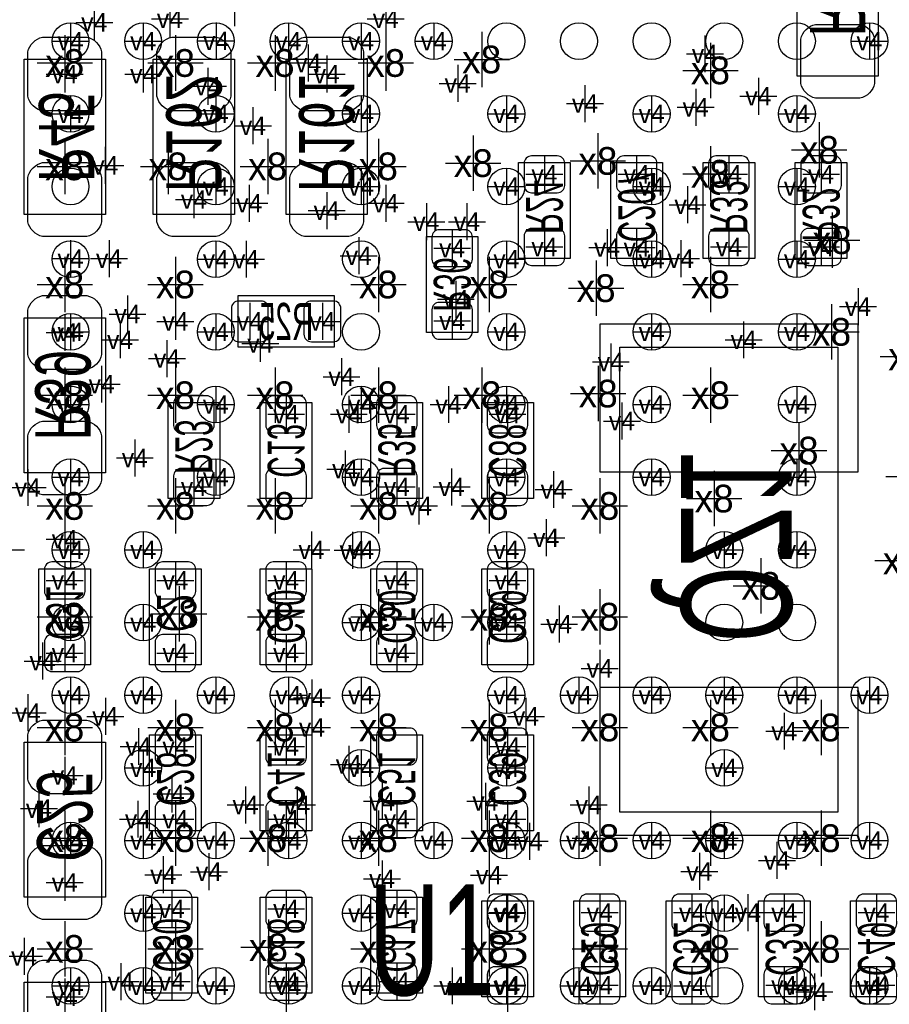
# Model space of a CAD drawing. Extents: x -84 to 336, y -47 to 250.
# Tile 17 of 40: x -19.5 to -13.52, y 17.11 to 23.88. Entities that reach past the tile are written whole.
import ezdxf
from ezdxf.enums import TextEntityAlignment as Align

# ---------------------------------------------------------------- set-up
doc = ezdxf.new("R2010")
doc.units = 0
for name, color, linetype in [('MA_NCLEGEND-1-2', 7, 'CONTINUOUS'), ('MA_NCLEGEND-14-15', 7, 'CONTINUOUS'), ('MA_NCLEGEND-15-16', 7, 'CONTINUOUS'), ('MA_NCLEGEND-2-3', 7, 'CONTINUOUS'), ('MA_NCLEGEND-3-14', 7, 'CONTINUOUS'), ('PG_ASSEMBLY_BOTTOM', 7, 'CONTINUOUS'), ('PIN_BOTTOM', 7, 'CONTINUOUS'), ('PIN_TOP', 7, 'CONTINUOUS'), ('RD_ASSEMBLY_BOTTOM', 7, 'CONTINUOUS'), ('RD_ASSEMBLY_TOP', 7, 'CONTINUOUS')]:
    doc.layers.add(name, color=color, linetype=linetype)

# ---------------------------------------------------------------- blocks, each defined once
blk = doc.blocks.new('FIGURE_CROSS')
for points in [[(0, 0.5), (0, -0.5)], [(-0.5, 0), (0.5, 0)]]:
    blk.add_lwpolyline(points)

msp = doc.modelspace()

# ---------------------------------------------------------------- linework, layer by layer
at = {"layer": 'PG_ASSEMBLY_BOTTOM'}
for points in [[(-14.15034, 23.494492), (-14.15034, 24.561292), (-13.59154, 24.561292), (-13.59154, 23.494492)], [(-19.47164, 22.542754), (-19.47164, 23.609554), (-18.91284, 23.609554), (-18.91284, 22.542754)], [(-18.58264, 22.542754), (-18.58264, 23.609554), (-18.02384, 23.609554), (-18.02384, 22.542754)], [(-17.66824, 22.542754), (-17.66824, 23.609554), (-17.10944, 23.609554), (-17.10944, 22.542754)], [(-18.91284, 21.831554), (-18.91284, 20.764754), (-19.47164, 20.764754), (-19.47164, 21.831554)], [(-18.91284, 18.910554), (-18.91284, 17.843754), (-19.47164, 17.843754), (-19.47164, 18.910554)], [(-19.47164, 16.192754), (-19.47164, 17.259554), (-18.91284, 17.259554), (-18.91284, 16.192754)]]:
    msp.add_lwpolyline(points, close=True, dxfattribs=at)
for points in [[(-16.06804, 22.237954), (-16.06804, 22.898354), (-15.71244, 22.898354), (-15.71244, 22.237954), (-16.06804, 22.237954)], [(-15.43304, 22.237954), (-15.43304, 22.898354), (-15.07744, 22.898354), (-15.07744, 22.237954), (-15.43304, 22.237954)], [(-14.79804, 22.237954), (-14.79804, 22.898354), (-14.44244, 22.898354), (-14.44244, 22.237954), (-14.79804, 22.237954)], [(-14.16304, 22.237954), (-14.16304, 22.898354), (-13.80744, 22.898354), (-13.80744, 22.237954), (-14.16304, 22.237954)], [(-16.70304, 21.729954), (-16.70304, 22.390354), (-16.34744, 22.390354), (-16.34744, 21.729954), (-16.70304, 21.729954)], [(-17.33804, 21.628354), (-17.99844, 21.628354), (-17.99844, 21.983954), (-17.33804, 21.983954), (-17.33804, 21.628354)], [(-15.370302, 18.428208), (-15.370302, 21.6281), (-13.870178, 21.6281), (-13.870178, 18.428208), (-15.370302, 18.428208)], [(-18.12544, 21.247354), (-18.12544, 20.586954), (-18.48104, 20.586954), (-18.48104, 21.247354), (-18.12544, 21.247354)], [(-17.84604, 20.586954), (-17.84604, 21.247354), (-17.49044, 21.247354), (-17.49044, 20.586954), (-17.84604, 20.586954)], [(-17.08404, 20.586954), (-17.08404, 21.247354), (-16.72844, 21.247354), (-16.72844, 20.586954), (-17.08404, 20.586954)], [(-16.32204, 20.586954), (-16.32204, 21.247354), (-15.96644, 21.247354), (-15.96644, 20.586954), (-16.32204, 20.586954)], [(-19.37004, 19.443954), (-19.37004, 20.104354), (-19.01444, 20.104354), (-19.01444, 19.443954), (-19.37004, 19.443954)], [(-18.60804, 19.443954), (-18.60804, 20.104354), (-18.25244, 20.104354), (-18.25244, 19.443954), (-18.60804, 19.443954)], [(-17.84604, 19.443954), (-17.84604, 20.104354), (-17.49044, 20.104354), (-17.49044, 19.443954), (-17.84604, 19.443954)], [(-17.08404, 19.443954), (-17.08404, 20.104354), (-16.72844, 20.104354), (-16.72844, 19.443954), (-17.08404, 19.443954)], [(-16.32204, 19.443954), (-16.32204, 20.104354), (-15.96644, 20.104354), (-15.96644, 19.443954), (-16.32204, 19.443954)], [(-18.25244, 18.961354), (-18.25244, 18.300954), (-18.60804, 18.300954), (-18.60804, 18.961354), (-18.25244, 18.961354)], [(-17.49044, 18.961354), (-17.49044, 18.300954), (-17.84604, 18.300954), (-17.84604, 18.961354), (-17.49044, 18.961354)], [(-16.72844, 18.961354), (-16.72844, 18.300954), (-17.08404, 18.300954), (-17.08404, 18.961354), (-16.72844, 18.961354)], [(-16.32204, 18.300954), (-16.32204, 18.961354), (-15.96644, 18.961354), (-15.96644, 18.300954), (-16.32204, 18.300954)], [(-18.63344, 17.183354), (-18.63344, 17.843754), (-18.27784, 17.843754), (-18.27784, 17.183354), (-18.63344, 17.183354)], [(-17.84604, 17.183354), (-17.84604, 17.843754), (-17.49044, 17.843754), (-17.49044, 17.183354), (-17.84604, 17.183354)], [(-17.08404, 17.183354), (-17.08404, 17.843754), (-16.72844, 17.843754), (-16.72844, 17.183354), (-17.08404, 17.183354)], [(-16.32204, 17.157954), (-16.32204, 17.818354), (-15.96644, 17.818354), (-15.96644, 17.157954), (-16.32204, 17.157954)], [(-15.68704, 17.157954), (-15.68704, 17.818354), (-15.33144, 17.818354), (-15.33144, 17.157954), (-15.68704, 17.157954)], [(-14.69644, 17.818354), (-14.69644, 17.157954), (-15.05204, 17.157954), (-15.05204, 17.818354), (-14.69644, 17.818354)], [(-14.41704, 17.157954), (-14.41704, 17.818354), (-14.06144, 17.818354), (-14.06144, 17.157954), (-14.41704, 17.157954)], [(-13.78204, 17.157954), (-13.78204, 17.818354), (-13.42644, 17.818354), (-13.42644, 17.157954), (-13.78204, 17.157954)]]:
    msp.add_lwpolyline(points, dxfattribs=at)
at = {"layer": 'PIN_BOTTOM'}
for points in [[(-14.12494, 23.443692), (-14.12494, 23.748492, -0.294587), (-14.02334, 23.850092), (-13.71854, 23.850092, -0.294587), (-13.61694, 23.748492), (-13.61694, 23.443692, -0.294587), (-13.71854, 23.342092), (-14.02334, 23.342092, -0.294587)], [(-19.44624, 23.355554), (-19.44624, 23.660354, -0.294587), (-19.34464, 23.761954), (-19.03984, 23.761954, -0.294587), (-18.93824, 23.660354), (-18.93824, 23.355554, -0.294587), (-19.03984, 23.253954), (-19.34464, 23.253954, -0.294587)], [(-18.55724, 23.355554), (-18.55724, 23.660354, -0.294587), (-18.45564, 23.761954), (-18.15084, 23.761954, -0.294587), (-18.04924, 23.660354), (-18.04924, 23.355554, -0.294587), (-18.15084, 23.253954), (-18.45564, 23.253954, -0.294587)], [(-17.64284, 23.355554), (-17.64284, 23.660354, -0.294587), (-17.54124, 23.761954), (-17.23644, 23.761954, -0.294587), (-17.13484, 23.660354), (-17.13484, 23.355554, -0.294587), (-17.23644, 23.253954), (-17.54124, 23.253954, -0.294587)], [(-15.80134, 22.69109, 0.414214), (-15.75054, 22.74189), (-15.75054, 22.89429, 0.414214), (-15.80134, 22.94509), (-15.97914, 22.94509, 0.414214), (-16.02994, 22.89429), (-16.02994, 22.74189, 0.414214), (-15.97914, 22.69109)], [(-15.16634, 22.69109, 0.414214), (-15.11554, 22.74189), (-15.11554, 22.89429, 0.414214), (-15.16634, 22.94509), (-15.34414, 22.94509, 0.414214), (-15.39494, 22.89429), (-15.39494, 22.74189, 0.414214), (-15.34414, 22.69109)], [(-14.53134, 22.69109, 0.414214), (-14.48054, 22.74189), (-14.48054, 22.89429, 0.414214), (-14.53134, 22.94509), (-14.70914, 22.94509, 0.414214), (-14.75994, 22.89429), (-14.75994, 22.74189, 0.414214), (-14.70914, 22.69109)], [(-13.89634, 22.69109, 0.414214), (-13.84554, 22.74189), (-13.84554, 22.89429, 0.414214), (-13.89634, 22.94509), (-14.07414, 22.94509, 0.414214), (-14.12494, 22.89429), (-14.12494, 22.74189, 0.414214), (-14.07414, 22.69109)], [(-19.44624, 22.491954), (-19.44624, 22.796754, -0.294587), (-19.34464, 22.898354), (-19.03984, 22.898354, -0.294587), (-18.93824, 22.796754), (-18.93824, 22.491954, -0.294587), (-19.03984, 22.390354), (-19.34464, 22.390354, -0.294587)], [(-18.55724, 22.491954), (-18.55724, 22.796754, -0.294587), (-18.45564, 22.898354), (-18.15084, 22.898354, -0.294587), (-18.04924, 22.796754), (-18.04924, 22.491954, -0.294587), (-18.15084, 22.390354), (-18.45564, 22.390354, -0.294587)], [(-17.64284, 22.491954), (-17.64284, 22.796754, -0.294587), (-17.54124, 22.898354), (-17.23644, 22.898354, -0.294587), (-17.13484, 22.796754), (-17.13484, 22.491954, -0.294587), (-17.23644, 22.390354), (-17.54124, 22.390354, -0.294587)], [(-16.43634, 22.18309, 0.414214), (-16.38554, 22.23389), (-16.38554, 22.38629, 0.414214), (-16.43634, 22.43709), (-16.61414, 22.43709, 0.414214), (-16.66494, 22.38629), (-16.66494, 22.23389, 0.414214), (-16.61414, 22.18309)], [(-15.80134, 22.191218, 0.414214), (-15.75054, 22.242018), (-15.75054, 22.394418, 0.414214), (-15.80134, 22.445218), (-15.97914, 22.445218, 0.414214), (-16.02994, 22.394418), (-16.02994, 22.242018, 0.414214), (-15.97914, 22.191218)], [(-15.16634, 22.191218, 0.414214), (-15.11554, 22.242018), (-15.11554, 22.394418, 0.414214), (-15.16634, 22.445218), (-15.34414, 22.445218, 0.414214), (-15.39494, 22.394418), (-15.39494, 22.242018, 0.414214), (-15.34414, 22.191218)], [(-14.53134, 22.191218, 0.414214), (-14.48054, 22.242018), (-14.48054, 22.394418, 0.414214), (-14.53134, 22.445218), (-14.70914, 22.445218, 0.414214), (-14.75994, 22.394418), (-14.75994, 22.242018, 0.414214), (-14.70914, 22.191218)], [(-13.89634, 22.191218, 0.414214), (-13.84554, 22.242018), (-13.84554, 22.394418, 0.414214), (-13.89634, 22.445218), (-14.07414, 22.445218, 0.414214), (-14.12494, 22.394418), (-14.12494, 22.242018, 0.414214), (-14.07414, 22.191218)], [(-18.93824, 21.882354), (-18.93824, 21.577554, -0.294587), (-19.03984, 21.475954), (-19.34464, 21.475954, -0.294587), (-19.44624, 21.577554), (-19.44624, 21.882354, -0.294587), (-19.34464, 21.983954), (-19.03984, 21.983954, -0.294587)], [(-17.791176, 21.895054, 0.414214), (-17.841976, 21.945854), (-17.994376, 21.945854, 0.414214), (-18.045176, 21.895054), (-18.045176, 21.717254, 0.414214), (-17.994376, 21.666454), (-17.841976, 21.666454, 0.414214), (-17.791176, 21.717254)], [(-17.291304, 21.895054, 0.414214), (-17.342104, 21.945854), (-17.494504, 21.945854, 0.414214), (-17.545304, 21.895054), (-17.545304, 21.717254, 0.414214), (-17.494504, 21.666454), (-17.342104, 21.666454, 0.414214), (-17.291304, 21.717254)], [(-16.43634, 21.683218, 0.414214), (-16.38554, 21.734018), (-16.38554, 21.886418, 0.414214), (-16.43634, 21.937218), (-16.61414, 21.937218, 0.414214), (-16.66494, 21.886418), (-16.66494, 21.734018, 0.414214), (-16.61414, 21.683218)], [(-18.39214, 21.29409, 0.414214), (-18.44294, 21.24329), (-18.44294, 21.09089, 0.414214), (-18.39214, 21.04009), (-18.21434, 21.04009, 0.414214), (-18.16354, 21.09089), (-18.16354, 21.24329, 0.414214), (-18.21434, 21.29409)], [(-17.57934, 21.04009, 0.414214), (-17.52854, 21.09089), (-17.52854, 21.24329, 0.414214), (-17.57934, 21.29409), (-17.75714, 21.29409, 0.414214), (-17.80794, 21.24329), (-17.80794, 21.09089, 0.414214), (-17.75714, 21.04009)], [(-16.81734, 21.04009, 0.414214), (-16.76654, 21.09089), (-16.76654, 21.24329, 0.414214), (-16.81734, 21.29409), (-16.99514, 21.29409, 0.414214), (-17.04594, 21.24329), (-17.04594, 21.09089, 0.414214), (-16.99514, 21.04009)], [(-16.05534, 21.04009, 0.414214), (-16.00454, 21.09089), (-16.00454, 21.24329, 0.414214), (-16.05534, 21.29409), (-16.23314, 21.29409, 0.414214), (-16.28394, 21.24329), (-16.28394, 21.09089, 0.414214), (-16.23314, 21.04009)], [(-18.93824, 21.018754), (-18.93824, 20.713954, -0.294587), (-19.03984, 20.612354), (-19.34464, 20.612354, -0.294587), (-19.44624, 20.713954), (-19.44624, 21.018754, -0.294587), (-19.34464, 21.120354), (-19.03984, 21.120354, -0.294587)], [(-18.39214, 20.794218, 0.414214), (-18.44294, 20.743418), (-18.44294, 20.591018, 0.414214), (-18.39214, 20.540218), (-18.21434, 20.540218, 0.414214), (-18.16354, 20.591018), (-18.16354, 20.743418, 0.414214), (-18.21434, 20.794218)], [(-17.57934, 20.540218, 0.414214), (-17.52854, 20.591018), (-17.52854, 20.743418, 0.414214), (-17.57934, 20.794218), (-17.75714, 20.794218, 0.414214), (-17.80794, 20.743418), (-17.80794, 20.591018, 0.414214), (-17.75714, 20.540218)], [(-16.81734, 20.540218, 0.414214), (-16.76654, 20.591018), (-16.76654, 20.743418, 0.414214), (-16.81734, 20.794218), (-16.99514, 20.794218, 0.414214), (-17.04594, 20.743418), (-17.04594, 20.591018, 0.414214), (-16.99514, 20.540218)], [(-16.05534, 20.540218, 0.414214), (-16.00454, 20.591018), (-16.00454, 20.743418, 0.414214), (-16.05534, 20.794218), (-16.23314, 20.794218, 0.414214), (-16.28394, 20.743418), (-16.28394, 20.591018, 0.414214), (-16.23314, 20.540218)], [(-19.10334, 19.89709, 0.414214), (-19.05254, 19.94789), (-19.05254, 20.10029, 0.414214), (-19.10334, 20.15109), (-19.28114, 20.15109, 0.414214), (-19.33194, 20.10029), (-19.33194, 19.94789, 0.414214), (-19.28114, 19.89709)], [(-18.34134, 19.89709, 0.414214), (-18.29054, 19.94789), (-18.29054, 20.10029, 0.414214), (-18.34134, 20.15109), (-18.51914, 20.15109, 0.414214), (-18.56994, 20.10029), (-18.56994, 19.94789, 0.414214), (-18.51914, 19.89709)], [(-17.57934, 19.89709, 0.414214), (-17.52854, 19.94789), (-17.52854, 20.10029, 0.414214), (-17.57934, 20.15109), (-17.75714, 20.15109, 0.414214), (-17.80794, 20.10029), (-17.80794, 19.94789, 0.414214), (-17.75714, 19.89709)], [(-16.81734, 19.89709, 0.414214), (-16.76654, 19.94789), (-16.76654, 20.10029, 0.414214), (-16.81734, 20.15109), (-16.99514, 20.15109, 0.414214), (-17.04594, 20.10029), (-17.04594, 19.94789, 0.414214), (-16.99514, 19.89709)], [(-16.05534, 19.89709, 0.414214), (-16.00454, 19.94789), (-16.00454, 20.10029, 0.414214), (-16.05534, 20.15109), (-16.23314, 20.15109, 0.414214), (-16.28394, 20.10029), (-16.28394, 19.94789, 0.414214), (-16.23314, 19.89709)], [(-19.10334, 19.397218, 0.414214), (-19.05254, 19.448018), (-19.05254, 19.600418, 0.414214), (-19.10334, 19.651218), (-19.28114, 19.651218, 0.414214), (-19.33194, 19.600418), (-19.33194, 19.448018, 0.414214), (-19.28114, 19.397218)], [(-18.34134, 19.397218, 0.414214), (-18.29054, 19.448018), (-18.29054, 19.600418, 0.414214), (-18.34134, 19.651218), (-18.51914, 19.651218, 0.414214), (-18.56994, 19.600418), (-18.56994, 19.448018, 0.414214), (-18.51914, 19.397218)], [(-17.57934, 19.397218, 0.414214), (-17.52854, 19.448018), (-17.52854, 19.600418, 0.414214), (-17.57934, 19.651218), (-17.75714, 19.651218, 0.414214), (-17.80794, 19.600418), (-17.80794, 19.448018, 0.414214), (-17.75714, 19.397218)], [(-16.81734, 19.397218, 0.414214), (-16.76654, 19.448018), (-16.76654, 19.600418, 0.414214), (-16.81734, 19.651218), (-16.99514, 19.651218, 0.414214), (-17.04594, 19.600418), (-17.04594, 19.448018, 0.414214), (-16.99514, 19.397218)], [(-16.05534, 19.397218, 0.414214), (-16.00454, 19.448018), (-16.00454, 19.600418, 0.414214), (-16.05534, 19.651218), (-16.23314, 19.651218, 0.414214), (-16.28394, 19.600418), (-16.28394, 19.448018, 0.414214), (-16.23314, 19.397218)], [(-18.93824, 18.961354), (-18.93824, 18.656554, -0.294587), (-19.03984, 18.554954), (-19.34464, 18.554954, -0.294587), (-19.44624, 18.656554), (-19.44624, 18.961354, -0.294587), (-19.34464, 19.062954), (-19.03984, 19.062954, -0.294587)], [(-18.51914, 19.00809, 0.414214), (-18.56994, 18.95729), (-18.56994, 18.80489, 0.414214), (-18.51914, 18.75409), (-18.34134, 18.75409, 0.414214), (-18.29054, 18.80489), (-18.29054, 18.95729, 0.414214), (-18.34134, 19.00809)], [(-17.75714, 19.00809, 0.414214), (-17.80794, 18.95729), (-17.80794, 18.80489, 0.414214), (-17.75714, 18.75409), (-17.57934, 18.75409, 0.414214), (-17.52854, 18.80489), (-17.52854, 18.95729, 0.414214), (-17.57934, 19.00809)], [(-16.99514, 19.00809, 0.414214), (-17.04594, 18.95729), (-17.04594, 18.80489, 0.414214), (-16.99514, 18.75409), (-16.81734, 18.75409, 0.414214), (-16.76654, 18.80489), (-16.76654, 18.95729, 0.414214), (-16.81734, 19.00809)], [(-16.05534, 18.75409, 0.414214), (-16.00454, 18.80489), (-16.00454, 18.95729, 0.414214), (-16.05534, 19.00809), (-16.23314, 19.00809, 0.414214), (-16.28394, 18.95729), (-16.28394, 18.80489, 0.414214), (-16.23314, 18.75409)], [(-18.51914, 18.508218, 0.414214), (-18.56994, 18.457418), (-18.56994, 18.305018, 0.414214), (-18.51914, 18.254218), (-18.34134, 18.254218, 0.414214), (-18.29054, 18.305018), (-18.29054, 18.457418, 0.414214), (-18.34134, 18.508218)], [(-17.75714, 18.508218, 0.414214), (-17.80794, 18.457418), (-17.80794, 18.305018, 0.414214), (-17.75714, 18.254218), (-17.57934, 18.254218, 0.414214), (-17.52854, 18.305018), (-17.52854, 18.457418, 0.414214), (-17.57934, 18.508218)], [(-16.99514, 18.508218, 0.414214), (-17.04594, 18.457418), (-17.04594, 18.305018, 0.414214), (-16.99514, 18.254218), (-16.81734, 18.254218, 0.414214), (-16.76654, 18.305018), (-16.76654, 18.457418, 0.414214), (-16.81734, 18.508218)], [(-16.05534, 18.254218, 0.414214), (-16.00454, 18.305018), (-16.00454, 18.457418, 0.414214), (-16.05534, 18.508218), (-16.23314, 18.508218, 0.414214), (-16.28394, 18.457418), (-16.28394, 18.305018, 0.414214), (-16.23314, 18.254218)], [(-18.93824, 18.097754), (-18.93824, 17.792954, -0.294587), (-19.03984, 17.691354), (-19.34464, 17.691354, -0.294587), (-19.44624, 17.792954), (-19.44624, 18.097754, -0.294587), (-19.34464, 18.199354), (-19.03984, 18.199354, -0.294587)], [(-18.36674, 17.63649, 0.414214), (-18.31594, 17.68729), (-18.31594, 17.83969, 0.414214), (-18.36674, 17.89049), (-18.54454, 17.89049, 0.414214), (-18.59534, 17.83969), (-18.59534, 17.68729, 0.414214), (-18.54454, 17.63649)], [(-17.57934, 17.63649, 0.414214), (-17.52854, 17.68729), (-17.52854, 17.83969, 0.414214), (-17.57934, 17.89049), (-17.75714, 17.89049, 0.414214), (-17.80794, 17.83969), (-17.80794, 17.68729, 0.414214), (-17.75714, 17.63649)], [(-16.81734, 17.63649, 0.414214), (-16.76654, 17.68729), (-16.76654, 17.83969, 0.414214), (-16.81734, 17.89049), (-16.99514, 17.89049, 0.414214), (-17.04594, 17.83969), (-17.04594, 17.68729, 0.414214), (-16.99514, 17.63649)], [(-16.05534, 17.61109, 0.414214), (-16.00454, 17.66189), (-16.00454, 17.81429, 0.414214), (-16.05534, 17.86509), (-16.23314, 17.86509, 0.414214), (-16.28394, 17.81429), (-16.28394, 17.66189, 0.414214), (-16.23314, 17.61109)], [(-15.42034, 17.61109, 0.414214), (-15.36954, 17.66189), (-15.36954, 17.81429, 0.414214), (-15.42034, 17.86509), (-15.59814, 17.86509, 0.414214), (-15.64894, 17.81429), (-15.64894, 17.66189, 0.414214), (-15.59814, 17.61109)], [(-14.96314, 17.86509, 0.414214), (-15.01394, 17.81429), (-15.01394, 17.66189, 0.414214), (-14.96314, 17.61109), (-14.78534, 17.61109, 0.414214), (-14.73454, 17.66189), (-14.73454, 17.81429, 0.414214), (-14.78534, 17.86509)], [(-14.15034, 17.61109, 0.414214), (-14.09954, 17.66189), (-14.09954, 17.81429, 0.414214), (-14.15034, 17.86509), (-14.32814, 17.86509, 0.414214), (-14.37894, 17.81429), (-14.37894, 17.66189, 0.414214), (-14.32814, 17.61109)], [(-13.51534, 17.61109, 0.414214), (-13.46454, 17.66189), (-13.46454, 17.81429, 0.414214), (-13.51534, 17.86509), (-13.69314, 17.86509, 0.414214), (-13.74394, 17.81429), (-13.74394, 17.66189, 0.414214), (-13.69314, 17.61109)], [(-19.44624, 17.005554), (-19.44624, 17.310354, -0.294587), (-19.34464, 17.411954), (-19.03984, 17.411954, -0.294587), (-18.93824, 17.310354), (-18.93824, 17.005554, -0.294587), (-19.03984, 16.903954), (-19.34464, 16.903954, -0.294587)], [(-18.36674, 17.136618, 0.414214), (-18.31594, 17.187418), (-18.31594, 17.339818, 0.414214), (-18.36674, 17.390618), (-18.54454, 17.390618, 0.414214), (-18.59534, 17.339818), (-18.59534, 17.187418, 0.414214), (-18.54454, 17.136618)], [(-17.57934, 17.136618, 0.414214), (-17.52854, 17.187418), (-17.52854, 17.339818, 0.414214), (-17.57934, 17.390618), (-17.75714, 17.390618, 0.414214), (-17.80794, 17.339818), (-17.80794, 17.187418, 0.414214), (-17.75714, 17.136618)], [(-16.81734, 17.136618, 0.414214), (-16.76654, 17.187418), (-16.76654, 17.339818, 0.414214), (-16.81734, 17.390618), (-16.99514, 17.390618, 0.414214), (-17.04594, 17.339818), (-17.04594, 17.187418, 0.414214), (-16.99514, 17.136618)], [(-16.05534, 17.111218, 0.414214), (-16.00454, 17.162018), (-16.00454, 17.314418, 0.414214), (-16.05534, 17.365218), (-16.23314, 17.365218, 0.414214), (-16.28394, 17.314418), (-16.28394, 17.162018, 0.414214), (-16.23314, 17.111218)], [(-15.42034, 17.111218, 0.414214), (-15.36954, 17.162018), (-15.36954, 17.314418, 0.414214), (-15.42034, 17.365218), (-15.59814, 17.365218, 0.414214), (-15.64894, 17.314418), (-15.64894, 17.162018, 0.414214), (-15.59814, 17.111218)], [(-14.96314, 17.365218, 0.414214), (-15.01394, 17.314418), (-15.01394, 17.162018, 0.414214), (-14.96314, 17.111218), (-14.78534, 17.111218, 0.414214), (-14.73454, 17.162018), (-14.73454, 17.314418, 0.414214), (-14.78534, 17.365218)], [(-14.15034, 17.111218, 0.414214), (-14.09954, 17.162018), (-14.09954, 17.314418, 0.414214), (-14.15034, 17.365218), (-14.32814, 17.365218, 0.414214), (-14.37894, 17.314418), (-14.37894, 17.162018, 0.414214), (-14.32814, 17.111218)], [(-13.51534, 17.111218, 0.414214), (-13.46454, 17.162018), (-13.46454, 17.314418, 0.414214), (-13.51534, 17.365218), (-13.69314, 17.365218, 0.414214), (-13.74394, 17.314418), (-13.74394, 17.162018, 0.414214), (-13.69314, 17.111218)]]:
    msp.add_lwpolyline(points, format="xyb", close=True, dxfattribs=at)
for points in [[(-15.50924, 20.770088), (-13.73124, 20.770088), (-13.73124, 21.786088), (-15.50924, 21.786088)], [(-15.50924, 18.27022), (-13.73124, 18.27022), (-13.73124, 19.28622), (-15.50924, 19.28622)]]:
    msp.add_lwpolyline(points, close=True, dxfattribs=at)
at = {"layer": 'PIN_TOP'}
for centre in [(-19.152362, 23.734268), (-18.652236, 23.734268), (-18.152364, 23.734268), (-17.652238, 23.734268), (-17.152366, 23.734268), (-16.65224, 23.734268), (-16.152114, 23.734268), (-15.652242, 23.734268), (-15.152116, 23.734268), (-14.652244, 23.734268), (-14.152118, 23.734268), (-13.652246, 23.734268), (-19.152362, 23.234142), (-18.152364, 23.234142), (-17.152366, 23.234142), (-16.152114, 23.234142), (-15.152116, 23.234142), (-14.152118, 23.234142), (-19.152362, 22.73427), (-18.152364, 22.73427), (-17.152366, 22.73427), (-16.152114, 22.73427), (-15.152116, 22.73427), (-14.152118, 22.73427), (-19.152362, 22.234144), (-18.152364, 22.234144), (-17.152366, 22.234144), (-16.152114, 22.234144), (-15.152116, 22.234144), (-14.152118, 22.234144), (-19.152362, 21.734272), (-18.152364, 21.734272), (-17.152366, 21.734272), (-16.152114, 21.734272), (-15.152116, 21.734272), (-14.152118, 21.734272), (-19.152362, 21.234146), (-18.152364, 21.234146), (-17.152366, 21.234146), (-16.152114, 21.234146), (-15.152116, 21.234146), (-14.152118, 21.234146), (-19.152362, 20.734274), (-18.152364, 20.734274), (-17.152366, 20.734274), (-16.152114, 20.734274), (-15.152116, 20.734274), (-14.152118, 20.734274), (-19.152362, 20.234148), (-18.652236, 20.234148), (-17.152366, 20.234148), (-16.152114, 20.234148), (-14.652244, 20.234148), (-14.152118, 20.234148), (-19.152362, 19.734276), (-18.652236, 19.734276), (-17.152366, 19.734276), (-16.65224, 19.734276), (-16.152114, 19.734276), (-14.652244, 19.734276), (-14.152118, 19.734276), (-19.152362, 19.23415), (-18.652236, 19.23415), (-18.152364, 19.23415), (-17.652238, 19.23415), (-17.152366, 19.23415), (-16.152114, 19.23415), (-15.652242, 19.23415), (-15.152116, 19.23415), (-14.652244, 19.23415), (-14.152118, 19.23415), (-13.652246, 19.23415), (-18.652236, 18.734278), (-17.152366, 18.734278), (-16.152114, 18.734278), (-14.652244, 18.734278), (-19.152362, 18.234152), (-18.652236, 18.234152), (-18.152364, 18.234152), (-17.652238, 18.234152), (-17.152366, 18.234152), (-16.65224, 18.234152), (-16.152114, 18.234152), (-15.652242, 18.234152), (-15.152116, 18.234152), (-14.652244, 18.234152), (-14.152118, 18.234152), (-13.652246, 18.234152), (-18.652236, 17.73428), (-17.152366, 17.73428), (-16.152114, 17.73428), (-14.652244, 17.73428), (-19.152362, 17.234154), (-18.652236, 17.234154), (-18.152364, 17.234154), (-17.652238, 17.234154), (-17.152366, 17.234154), (-16.152114, 17.234154), (-15.652242, 17.234154), (-15.152116, 17.234154), (-14.652244, 17.234154), (-14.152118, 17.234154), (-13.652246, 17.234154)]:
    msp.add_circle(centre, 0.127, dxfattribs=at)

# ---------------------------------------------------------------- block references
at = {"layer": 'MA_NCLEGEND-1-2', "xscale": 0.254, "yscale": 0.254}
for p in [(-19.152362, 23.734268), (-18.652236, 23.734268), (-18.150332, 23.7363), (-17.652238, 23.734268), (-17.152366, 23.734268), (-16.65224, 23.734268), (-13.652246, 23.734268), (-19.152362, 23.234142), (-18.152364, 23.234142), (-17.152366, 23.234142), (-16.152114, 23.234142), (-15.152116, 23.234142), (-14.152118, 23.234142), (-18.913094, 22.879558), (-18.152364, 22.73427), (-17.152366, 22.73427), (-16.152114, 22.73427), (-15.152116, 22.73427), (-14.152118, 22.73427), (-19.152362, 22.237954), (-18.152364, 22.234144), (-17.168368, 22.257766), (-16.152114, 22.234144), (-15.152116, 22.234144), (-14.152118, 22.234144), (-19.152362, 21.734272), (-18.152364, 21.734272), (-16.152114, 21.734272), (-15.152116, 21.734272), (-14.152118, 21.734272), (-19.152362, 21.234146), (-18.152364, 21.234146), (-17.152366, 21.234146), (-16.152114, 21.234146), (-15.152116, 21.234146), (-14.152118, 21.234146), (-19.152362, 20.734274), (-18.152364, 20.734274), (-17.152366, 20.734274), (-16.152114, 20.734274), (-15.152116, 20.734274), (-14.152118, 20.734274), (-19.152362, 20.234148), (-18.652236, 20.234148), (-17.152366, 20.234148), (-16.152114, 20.234148), (-14.652244, 20.234148), (-14.152118, 20.234148), (-19.152362, 19.734276), (-18.652236, 19.734276), (-17.152366, 19.734276), (-16.65224, 19.734276), (-16.152114, 19.734276), (-19.152362, 19.23415), (-18.652236, 19.23415), (-18.152364, 19.23415), (-17.652238, 19.23415), (-17.152366, 19.23415), (-16.152114, 19.23415), (-15.652242, 19.23415), (-15.152116, 19.23415), (-14.652244, 19.23415), (-14.152118, 19.23415), (-13.652246, 19.23415), (-18.652236, 18.734278), (-17.152366, 18.734278), (-16.152114, 18.734278), (-14.652244, 18.734278), (-19.152362, 18.234152), (-18.652236, 18.234152), (-18.152364, 18.234152), (-17.652238, 18.234152), (-17.152366, 18.234152), (-16.65224, 18.234152), (-16.152114, 18.234152), (-15.652242, 18.234152), (-15.152116, 18.234152), (-14.652244, 18.234152), (-14.152118, 18.234152), (-13.652246, 18.234152), (-18.652236, 17.73428), (-17.152366, 17.73428), (-16.152114, 17.73428), (-14.652244, 17.73428), (-19.152362, 17.234154), (-18.652236, 17.234154), (-18.152364, 17.234154), (-17.652238, 17.234154), (-17.152366, 17.234154), (-16.152114, 17.234154), (-15.652242, 17.234154), (-15.152116, 17.234154), (-14.152118, 17.234154), (-13.652246, 17.234154)]:
    msp.add_blockref('FIGURE_CROSS', p, dxfattribs=at)
at = {"layer": 'MA_NCLEGEND-14-15', "xscale": 0.254, "yscale": 0.254}
for p in [(-18.02384, 23.965154), (-18.46834, 23.888954), (-17.89684, 23.152354), (-18.30324, 22.644354), (-17.38884, 22.568154), (-16.70304, 22.491954), (-15.89024, 22.318218), (-15.45844, 22.314154), (-13.73124, 21.907754), (-18.43024, 21.806154), (-17.418304, 21.806154), (-18.81124, 21.679154), (-14.51864, 21.679154), (-15.43304, 21.526754), (-17.23644, 21.16709), (-18.70964, 20.866354), (-17.26184, 20.790154), (-16.529304, 20.667218), (-15.82674, 20.649692), (-19.19224, 20.307554), (-15.87754, 20.317206), (-17.21104, 20.231354), (-19.19224, 19.524218), (-18.43024, 19.524218), (-17.66824, 19.524218), (-16.90624, 19.524218), (-17.49044, 19.215354), (-16.01724, 19.088354), (-18.68424, 18.88109), (-17.23644, 18.758154), (-19.19224, 18.681954), (-18.688304, 18.381218), (-15.99184, 18.228818), (-18.199608, 18.019522), (-14.82344, 18.021554), (-18.45564, 17.76349), (-17.66824, 17.76349), (-16.90624, 17.76349), (-16.14424, 17.73809), (-15.50924, 17.73809), (-14.489176, 17.73809), (-18.807176, 17.263618), (-16.52524, 17.234154), (-13.60424, 17.238218), (-14.031722, 17.192752), (-16.14424, 17.030954), (-17.66824, 17.005554)]:
    msp.add_blockref('FIGURE_CROSS', p, dxfattribs=at)
at = {"layer": 'MA_NCLEGEND-15-16', "xscale": 0.254, "yscale": 0.254}
for p in [(-14.78534, 23.646892), (-19.19224, 23.507954), (-17.38884, 23.507954), (-18.206212, 23.424388), (-16.48714, 23.443692), (-15.89024, 22.81809), (-15.25524, 22.81809), (-14.62024, 22.81809), (-13.98524, 22.81809), (-18.30324, 22.644354), (-17.38884, 22.568154), (-16.52524, 22.31009), (-15.89024, 22.318218), (-15.25524, 22.314154), (-14.62024, 22.318218), (-13.98524, 22.318218), (-18.43024, 21.806154), (-17.918176, 21.806154), (-17.418304, 21.806154), (-16.52524, 21.810218), (-19.19224, 21.729954), (-17.66824, 21.16709), (-16.90624, 21.16709), (-16.14424, 21.16709), (-18.70964, 20.866354), (-18.30324, 20.667218), (-16.90624, 20.667218), (-19.19224, 20.02409), (-18.43024, 20.02409), (-17.66824, 20.02409), (-16.90624, 20.02409), (-16.14424, 20.02409), (-19.19224, 19.524218), (-18.43024, 19.524218), (-17.66824, 19.524218), (-16.90624, 19.524218), (-18.43024, 18.88109), (-17.66824, 18.88109), (-16.14424, 18.88109), (-19.19224, 18.681954), (-18.43024, 18.381218), (-17.66824, 18.381218), (-16.90624, 18.381218), (-16.14424, 18.381218), (-19.19224, 17.945354), (-18.45564, 17.76349), (-17.66824, 17.76349), (-16.90624, 17.76349), (-16.14424, 17.73809), (-15.50924, 17.73809), (-14.87424, 17.73809), (-14.23924, 17.73809), (-13.60424, 17.73809), (-18.45564, 17.263618), (-17.66824, 17.263618), (-16.90624, 17.263618), (-16.14424, 17.238218), (-15.50924, 17.238218), (-14.87424, 17.234154), (-14.23924, 17.238218), (-13.60424, 17.238218), (-19.19224, 17.157954)]:
    msp.add_blockref('FIGURE_CROSS', p, dxfattribs=at)
at = {"layer": 'MA_NCLEGEND-2-3', "xscale": 0.254, "yscale": 0.254}
for p in [(-18.98904, 23.863554), (-16.98244, 23.888954), (-13.652246, 23.734268), (-17.51584, 23.584154), (-18.652236, 23.507954), (-14.41704, 23.355554), (-15.61084, 23.304754), (-14.84884, 23.279354), (-18.913094, 22.879558), (-14.152118, 22.73427), (-17.92224, 22.618954), (-16.98244, 22.618954), (-14.904974, 22.608794), (-16.42364, 22.491954), (-18.88744, 22.237954), (-17.94383, 22.234144), (-17.168368, 22.257766), (-14.95044, 22.237954), (-14.152118, 22.234144), (-16.49984, 21.958554), (-18.76044, 21.856954), (-15.152116, 21.734272), (-14.152118, 21.734272), (-17.84604, 21.653754), (-18.488406, 21.550376), (-17.28724, 21.425154), (-18.93824, 21.374354), (-16.55064, 21.234146), (-14.152118, 21.234146), (-15.35684, 21.120354), (-15.152116, 20.734274), (-19.44624, 20.663154), (-16.75384, 20.536154), (-19.595846, 20.234148), (-18.652236, 20.234148), (-17.493488, 20.234148), (-16.152114, 20.234148), (-14.652244, 20.234148), (-14.152118, 20.234148), (-18.652236, 19.734276), (-16.65224, 19.734276), (-15.78864, 19.723354), (-19.34464, 19.469354), (-15.50924, 19.418554), (-18.652236, 19.23415), (-18.152364, 19.23415), (-17.152366, 19.23415), (-16.152114, 19.23415), (-15.152116, 19.23415), (-13.652246, 19.23415), (-19.44624, 19.113754), (-18.91284, 19.088354), (-17.49044, 19.012154), (-14.23924, 18.986754), (-14.652244, 18.734278), (-18.45564, 18.554954), (-17.00784, 18.504154), (-16.29664, 18.504154), (-19.37004, 18.453354), (-17.94764, 18.478754), (-17.59204, 18.478754), (-15.58544, 18.478754), (-16.65224, 18.234152), (-15.152116, 18.234152), (-13.652246, 18.234152), (-14.289278, 18.096992), (-18.51406, 17.998694), (-17.00784, 17.970754), (-16.27124, 17.996154), (-18.652236, 17.73428), (-14.652244, 17.73428), (-19.47164, 17.437354), (-19.152362, 17.234154), (-18.652236, 17.234154), (-18.152364, 17.234154), (-17.652238, 17.234154), (-17.152366, 17.234154), (-16.152114, 17.234154), (-15.652242, 17.234154), (-15.152116, 17.234154), (-14.152118, 17.234154), (-13.652246, 17.234154)]:
    msp.add_blockref('FIGURE_CROSS', p, dxfattribs=at)
at = {"layer": 'MA_NCLEGEND-3-14', "xscale": 0.381, "yscale": 0.381}
for p in [(-16.32204, 23.608538), (-19.19224, 23.584154), (-18.43024, 23.584154), (-17.74444, 23.584154), (-16.98244, 23.584154), (-14.74724, 23.533354), (-13.99794, 22.986492), (-19.19224, 22.872954), (-18.48104, 22.872954), (-17.79524, 22.872954), (-17.03324, 22.872954), (-16.379698, 22.895306), (-15.52194, 22.910292), (-14.74724, 22.822154), (-13.90904, 22.364954), (-19.19224, 22.060154), (-18.43024, 22.060154), (-17.03324, 22.060154), (-16.27124, 22.060154), (-15.53464, 22.034754), (-14.74724, 22.060154), (-13.913358, 21.734272), (-13.38834, 21.564854), (-19.19224, 21.298154), (-18.43024, 21.298154), (-17.74444, 21.298154), (-17.03324, 21.298154), (-16.32077, 21.298154), (-15.519908, 21.30933), (-14.74724, 21.298154), (-14.13764, 20.917154), (-13.35024, 20.739354), (-14.72184, 20.586954), (-19.19224, 20.536154), (-18.43024, 20.536154), (-17.74444, 20.536154), (-17.03324, 20.536154), (-16.27124, 20.536154), (-15.50924, 20.536154), (-13.425932, 20.160234), (-14.40053, 19.98599), (-19.19224, 19.774154), (-18.40357, 19.793712), (-17.74444, 19.774154), (-17.03324, 19.774154), (-16.27124, 19.774154), (-15.50924, 19.774154), (-19.19224, 19.012154), (-18.43024, 19.012154), (-17.74444, 19.012154), (-17.03324, 19.012154), (-16.27124, 19.012154), (-15.50924, 19.012154), (-14.74724, 19.012154), (-13.98524, 19.012154), (-19.19224, 18.250154), (-18.43024, 18.250154), (-17.79524, 18.250154), (-17.03324, 18.250154), (-16.27124, 18.250154), (-15.50924, 18.250154), (-14.74724, 18.250154), (-13.98524, 18.250154), (-17.79016, 17.49933), (-19.19224, 17.488154), (-18.43024, 17.488154), (-17.03324, 17.488154), (-16.27124, 17.488154), (-15.50924, 17.488154), (-14.74724, 17.488154), (-13.98524, 17.488154)]:
    msp.add_blockref('FIGURE_CROSS', p, dxfattribs=at)

# ---------------------------------------------------------------- texts
at = {"layer": 'MA_NCLEGEND-1-2'}
for p in [(-19.152362, 23.734268), (-18.652236, 23.734268), (-18.150332, 23.7363), (-17.652238, 23.734268), (-17.152366, 23.734268), (-16.65224, 23.734268), (-13.652246, 23.734268), (-19.152362, 23.234142), (-18.152364, 23.234142), (-17.152366, 23.234142), (-16.152114, 23.234142), (-15.152116, 23.234142), (-14.152118, 23.234142), (-18.913094, 22.879558), (-18.152364, 22.73427), (-17.152366, 22.73427), (-16.152114, 22.73427), (-15.152116, 22.73427), (-14.152118, 22.73427), (-19.152362, 22.237954), (-18.152364, 22.234144), (-17.168368, 22.257766), (-16.152114, 22.234144), (-15.152116, 22.234144), (-14.152118, 22.234144), (-19.152362, 21.734272), (-18.152364, 21.734272), (-16.152114, 21.734272), (-15.152116, 21.734272), (-14.152118, 21.734272), (-19.152362, 21.234146), (-18.152364, 21.234146), (-17.152366, 21.234146), (-16.152114, 21.234146), (-15.152116, 21.234146), (-14.152118, 21.234146), (-19.152362, 20.734274), (-18.152364, 20.734274), (-17.152366, 20.734274), (-16.152114, 20.734274), (-15.152116, 20.734274), (-14.152118, 20.734274), (-19.152362, 20.234148), (-18.652236, 20.234148), (-17.152366, 20.234148), (-16.152114, 20.234148), (-14.652244, 20.234148), (-14.152118, 20.234148), (-19.152362, 19.734276), (-18.652236, 19.734276), (-17.152366, 19.734276), (-16.65224, 19.734276), (-16.152114, 19.734276), (-19.152362, 19.23415), (-18.652236, 19.23415), (-18.152364, 19.23415), (-17.652238, 19.23415), (-17.152366, 19.23415), (-16.152114, 19.23415), (-15.652242, 19.23415), (-15.152116, 19.23415), (-14.652244, 19.23415), (-14.152118, 19.23415), (-13.652246, 19.23415), (-18.652236, 18.734278), (-17.152366, 18.734278), (-16.152114, 18.734278), (-14.652244, 18.734278), (-19.152362, 18.234152), (-18.652236, 18.234152), (-18.152364, 18.234152), (-17.652238, 18.234152), (-17.152366, 18.234152), (-16.65224, 18.234152), (-16.152114, 18.234152), (-15.652242, 18.234152), (-15.152116, 18.234152), (-14.652244, 18.234152), (-14.152118, 18.234152), (-13.652246, 18.234152), (-18.652236, 17.73428), (-17.152366, 17.73428), (-16.152114, 17.73428), (-14.652244, 17.73428), (-19.152362, 17.234154), (-18.652236, 17.234154), (-18.152364, 17.234154), (-17.652238, 17.234154), (-17.152366, 17.234154), (-16.152114, 17.234154), (-15.652242, 17.234154), (-15.152116, 17.234154), (-14.152118, 17.234154), (-13.652246, 17.234154)]:
    msp.add_text('v4', height=0.127, dxfattribs=at).set_placement(p, align=Align.MIDDLE_CENTER)
at = {"layer": 'MA_NCLEGEND-14-15'}
for p in [(-18.46834, 23.888954), (-17.89684, 23.152354), (-18.30324, 22.644354), (-17.38884, 22.568154), (-16.70304, 22.491954), (-15.89024, 22.318218), (-15.45844, 22.314154), (-13.73124, 21.907754), (-18.43024, 21.806154), (-17.418304, 21.806154), (-18.81124, 21.679154), (-14.51864, 21.679154), (-15.43304, 21.526754), (-17.23644, 21.16709), (-18.70964, 20.866354), (-17.26184, 20.790154), (-16.529304, 20.667218), (-15.82674, 20.649692), (-19.19224, 20.307554), (-15.87754, 20.317206), (-17.21104, 20.231354), (-19.19224, 19.524218), (-18.43024, 19.524218), (-17.66824, 19.524218), (-16.90624, 19.524218), (-17.49044, 19.215354), (-16.01724, 19.088354), (-18.68424, 18.88109), (-17.23644, 18.758154), (-19.19224, 18.681954), (-18.688304, 18.381218), (-15.99184, 18.228818), (-18.199608, 18.019522), (-14.82344, 18.021554), (-18.45564, 17.76349), (-17.66824, 17.76349), (-16.90624, 17.76349), (-16.14424, 17.73809), (-15.50924, 17.73809), (-14.489176, 17.73809), (-18.807176, 17.263618), (-16.52524, 17.234154), (-13.60424, 17.238218), (-14.031722, 17.192752)]:
    msp.add_text('v4', height=0.127, dxfattribs=at).set_placement(p, align=Align.MIDDLE_CENTER)
at = {"layer": 'MA_NCLEGEND-15-16'}
for p in [(-14.78534, 23.646892), (-19.19224, 23.507954), (-17.38884, 23.507954), (-18.206212, 23.424388), (-16.48714, 23.443692), (-15.89024, 22.81809), (-15.25524, 22.81809), (-14.62024, 22.81809), (-13.98524, 22.81809), (-18.30324, 22.644354), (-17.38884, 22.568154), (-16.52524, 22.31009), (-15.89024, 22.318218), (-15.25524, 22.314154), (-14.62024, 22.318218), (-13.98524, 22.318218), (-18.43024, 21.806154), (-17.918176, 21.806154), (-17.418304, 21.806154), (-16.52524, 21.810218), (-19.19224, 21.729954), (-17.66824, 21.16709), (-16.90624, 21.16709), (-16.14424, 21.16709), (-18.70964, 20.866354), (-18.30324, 20.667218), (-16.90624, 20.667218), (-19.19224, 20.02409), (-18.43024, 20.02409), (-17.66824, 20.02409), (-16.90624, 20.02409), (-16.14424, 20.02409), (-19.19224, 19.524218), (-18.43024, 19.524218), (-17.66824, 19.524218), (-16.90624, 19.524218), (-18.43024, 18.88109), (-17.66824, 18.88109), (-16.14424, 18.88109), (-19.19224, 18.681954), (-18.43024, 18.381218), (-17.66824, 18.381218), (-16.90624, 18.381218), (-16.14424, 18.381218), (-19.19224, 17.945354), (-18.45564, 17.76349), (-17.66824, 17.76349), (-16.90624, 17.76349), (-16.14424, 17.73809), (-15.50924, 17.73809), (-14.87424, 17.73809), (-14.23924, 17.73809), (-13.60424, 17.73809), (-18.45564, 17.263618), (-17.66824, 17.263618), (-16.90624, 17.263618), (-16.14424, 17.238218), (-15.50924, 17.238218), (-14.87424, 17.234154), (-14.23924, 17.238218), (-13.60424, 17.238218), (-19.19224, 17.157954)]:
    msp.add_text('v4', height=0.127, dxfattribs=at).set_placement(p, align=Align.MIDDLE_CENTER)
at = {"layer": 'MA_NCLEGEND-2-3'}
for p in [(-18.98904, 23.863554), (-16.98244, 23.888954), (-13.652246, 23.734268), (-17.51584, 23.584154), (-18.652236, 23.507954), (-14.41704, 23.355554), (-15.61084, 23.304754), (-14.84884, 23.279354), (-18.913094, 22.879558), (-14.152118, 22.73427), (-17.92224, 22.618954), (-16.98244, 22.618954), (-14.904974, 22.608794), (-16.42364, 22.491954), (-18.88744, 22.237954), (-17.94383, 22.234144), (-17.168368, 22.257766), (-14.95044, 22.237954), (-14.152118, 22.234144), (-16.49984, 21.958554), (-18.76044, 21.856954), (-15.152116, 21.734272), (-14.152118, 21.734272), (-17.84604, 21.653754), (-18.488406, 21.550376), (-17.28724, 21.425154), (-18.93824, 21.374354), (-16.55064, 21.234146), (-14.152118, 21.234146), (-15.35684, 21.120354), (-15.152116, 20.734274), (-19.44624, 20.663154), (-16.75384, 20.536154), (-18.652236, 20.234148), (-17.493488, 20.234148), (-16.152114, 20.234148), (-14.652244, 20.234148), (-14.152118, 20.234148), (-18.652236, 19.734276), (-16.65224, 19.734276), (-15.78864, 19.723354), (-19.34464, 19.469354), (-15.50924, 19.418554), (-18.652236, 19.23415), (-18.152364, 19.23415), (-17.152366, 19.23415), (-16.152114, 19.23415), (-15.152116, 19.23415), (-13.652246, 19.23415), (-19.44624, 19.113754), (-18.91284, 19.088354), (-17.49044, 19.012154), (-14.23924, 18.986754), (-14.652244, 18.734278), (-18.45564, 18.554954), (-17.00784, 18.504154), (-16.29664, 18.504154), (-19.37004, 18.453354), (-17.94764, 18.478754), (-17.59204, 18.478754), (-15.58544, 18.478754), (-16.65224, 18.234152), (-15.152116, 18.234152), (-13.652246, 18.234152), (-14.289278, 18.096992), (-18.51406, 17.998694), (-17.00784, 17.970754), (-16.27124, 17.996154), (-18.652236, 17.73428), (-14.652244, 17.73428), (-19.47164, 17.437354), (-19.152362, 17.234154), (-18.652236, 17.234154), (-18.152364, 17.234154), (-17.652238, 17.234154), (-17.152366, 17.234154), (-16.152114, 17.234154), (-15.652242, 17.234154), (-15.152116, 17.234154), (-14.152118, 17.234154), (-13.652246, 17.234154)]:
    msp.add_text('v4', height=0.127, dxfattribs=at).set_placement(p, align=Align.MIDDLE_CENTER)
at = {"layer": 'MA_NCLEGEND-3-14'}
for p in [(-19.19224, 23.584154), (-18.43024, 23.584154), (-17.74444, 23.584154), (-16.98244, 23.584154), (-16.32204, 23.608538), (-14.74724, 23.533354), (-13.99794, 22.986492), (-19.19224, 22.872954), (-18.48104, 22.872954), (-17.79524, 22.872954), (-17.03324, 22.872954), (-16.379698, 22.895306), (-15.52194, 22.910292), (-14.74724, 22.822154), (-13.90904, 22.364954), (-19.19224, 22.060154), (-18.43024, 22.060154), (-17.03324, 22.060154), (-16.27124, 22.060154), (-14.74724, 22.060154), (-15.53464, 22.034754), (-13.913358, 21.734272), (-13.38834, 21.564854), (-19.19224, 21.298154), (-18.43024, 21.298154), (-17.74444, 21.298154), (-17.03324, 21.298154), (-16.32077, 21.298154), (-15.519908, 21.30933), (-14.74724, 21.298154), (-14.13764, 20.917154), (-14.72184, 20.586954), (-19.19224, 20.536154), (-18.43024, 20.536154), (-17.74444, 20.536154), (-17.03324, 20.536154), (-16.27124, 20.536154), (-15.50924, 20.536154), (-13.425932, 20.160234), (-14.40053, 19.98599), (-19.19224, 19.774154), (-18.40357, 19.793712), (-17.74444, 19.774154), (-17.03324, 19.774154), (-16.27124, 19.774154), (-15.50924, 19.774154), (-19.19224, 19.012154), (-18.43024, 19.012154), (-17.74444, 19.012154), (-17.03324, 19.012154), (-16.27124, 19.012154), (-15.50924, 19.012154), (-14.74724, 19.012154), (-13.98524, 19.012154), (-19.19224, 18.250154), (-18.43024, 18.250154), (-17.79524, 18.250154), (-17.03324, 18.250154), (-16.27124, 18.250154), (-15.50924, 18.250154), (-14.74724, 18.250154), (-13.98524, 18.250154), (-19.19224, 17.488154), (-18.43024, 17.488154), (-17.79016, 17.49933), (-17.03324, 17.488154), (-16.27124, 17.488154), (-15.50924, 17.488154), (-14.74724, 17.488154), (-13.98524, 17.488154)]:
    msp.add_text('x8', height=0.1905, dxfattribs=at).set_placement(p, align=Align.MIDDLE_CENTER)
at = {"layer": 'RD_ASSEMBLY_BOTTOM', "text_generation_flag": 2}
for s, height, width, p in [('R30', 0.381, 0.666667, (-14.06144, 24.078692)), ('R162', 0.381, 0.666667, (-18.49374, 23.101554)), ('R161', 0.381, 0.666667, (-17.57934, 23.101554)), ('R45', 0.381, 0.666667, (-19.37004, 23.076154)), ('R24', 0.254, 0.6, (-16.01724, 22.593554)), ('C207', 0.254, 0.6, (-15.38224, 22.593554)), ('R33', 0.254, 0.6, (-14.74724, 22.593554)), ('R32', 0.254, 0.6, (-14.11224, 22.542754)), ('R36', 0.254, 0.6, (-16.65224, 22.060154)), ('R39', 0.381, 0.666667, (-19.39544, 21.298154)), ('R23', 0.254, 0.6, (-18.43024, 20.942554)), ('C13', 0.254, 0.6, (-17.79524, 20.917154)), ('R35', 0.254, 0.6, (-17.03324, 20.917154)), ('C88', 0.254, 0.6, (-16.27124, 20.917154)), ('QZ1', 0.762, 0.666667, (-14.95044, 20.256754)), ('C31', 0.254, 0.6, (-19.31924, 19.799554)), ('C40', 0.254, 0.6, (-17.79524, 19.774154)), ('C50', 0.254, 0.6, (-17.03324, 19.774154)), ('C89', 0.254, 0.6, (-16.27124, 19.774154)), ('C2', 0.254, 0.6, (-18.55724, 19.799554)), ('C28', 0.254, 0.6, (-18.55724, 18.656554)), ('C41', 0.254, 0.6, (-17.79524, 18.656554)), ('C51', 0.254, 0.6, (-17.03324, 18.656554)), ('C39', 0.254, 0.6, (-16.27124, 18.656554)), ('C25', 0.381, 0.666667, (-19.38274, 18.402554)), ('C30', 0.254, 0.6, (-18.58264, 17.513554)), ('C18', 0.254, 0.6, (-17.79524, 17.513554)), ('C17', 0.254, 0.6, (-17.03324, 17.513554)), ('C19', 0.254, 0.6, (-15.63624, 17.488154)), ('C52', 0.254, 0.6, (-15.00124, 17.488154)), ('C32', 0.254, 0.6, (-14.36624, 17.488154)), ('C49', 0.254, 0.6, (-13.73124, 17.488154)), ('C6', 0.254, 0.6, (-16.27124, 17.488154))]:
    msp.add_text(s, height=height, rotation=270, dxfattribs=dict(at, width=width)).set_placement(p, align=Align.CENTER)
at = {"layer": 'RD_ASSEMBLY_BOTTOM', "text_generation_flag": 2, "width": 0.6}
msp.add_text('R25', height=0.254, dxfattribs=at).set_placement((-17.66824, 21.679154), align=Align.CENTER)
at = {"layer": 'RD_ASSEMBLY_TOP', "width": 0.666667}
msp.add_text('U1', height=0.762, dxfattribs=at).set_placement((-16.66494, 17.169892), align=Align.CENTER)

doc.saveas('drawing.dxf')
